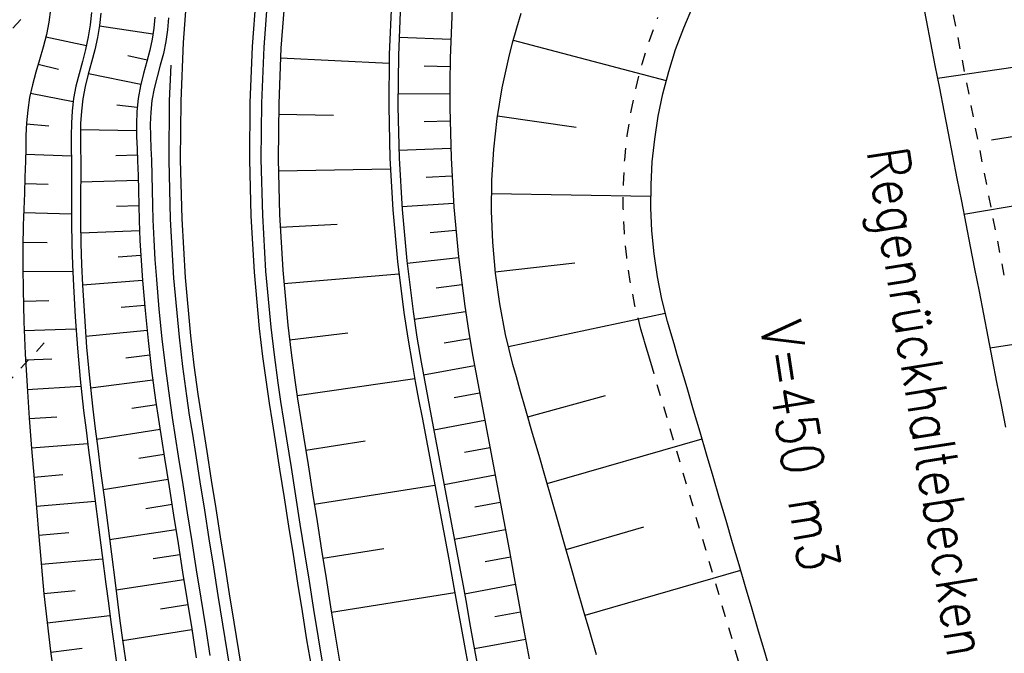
# Model space of a CAD drawing. Extents: x 446577 to 447216, y 443659 to 444842.
# Tile 163 of 177: x 446692 to 446735, y 444655 to 444682. Entities that reach past the tile are written whole.
import ezdxf

# ---------------------------------------------------------------- set-up
doc = ezdxf.new("R2010")
doc.units = 0
doc.header["$LTSCALE"] = 2
doc.header["$MEASUREMENT"] = 0
for name, pattern in [('ACAD_ISO03W100', [0.5, 0.25, -0.25]), ('AUSGEZOGEN', [0]), ('PUNKTX2', [0.5, 0.25, -0.25])]:
    doc.linetypes.add(name, pattern=pattern)
for name, color, linetype in [('DB-Regenrückhaltebecken_Vorflutgra', 15, 'CONTINUOUS'), ('DB-vorhandene_Dränagen', 15, 'CONTINUOUS'), ('DB-Wegböschungen', 15, 'CONTINUOUS'), ('DB-Wege', 15, 'CONTINUOUS'), ('FBRTOP', 250, 'AUSGEZOGEN'), ('MULDE', 250, 'AUSGEZOGEN')]:
    doc.layers.add(name, color=color, linetype=linetype)
doc.styles.add('ROMANS', font='romans.shx', dxfattribs={"width": 0.8})

msp = doc.modelspace()

# ---------------------------------------------------------------- linework, layer by layer
at = {"layer": 'DB-Regenrückhaltebecken_Vorflutgra', "linetype": 'Continuous'}
for p, q in [((446703.361, 444683.352), (446703.181, 444680.95)), ((446730.969, 444683.147), (446731.161, 444682.165)), ((446707.972, 444682.928), (446707.875, 444680.677)), ((446708.37, 444682.892), (446708.274, 444680.653)), ((446710.611, 444682.686), (446710.559, 444681.604)), ((446720.646, 444681.835), (446721.039, 444682.754)), ((446713.407, 444681.836), (446713.604, 444682.478)), ((446731.161, 444682.165), (446731.352, 444681.183)), ((446713.226, 444681.19), (446713.407, 444681.836)), ((446720.298, 444680.897), (446720.646, 444681.835)), ((446710.548, 444681.334), (446708.299, 444681.417)), ((446710.559, 444681.604), (446710.52, 444680.522)), ((446713.255, 444681.295), (446719.891, 444679.553)), ((446703.181, 444680.95), (446703.081, 444678.544)), ((446713.059, 444680.539), (446713.226, 444681.19)), ((446719.999, 444679.944), (446720.298, 444680.897)), ((446731.352, 444681.183), (446731.543, 444680.202)), ((446703.159, 444680.529), (446707.867, 444680.305)), ((446707.875, 444680.677), (446707.853, 444678.425)), ((446708.274, 444680.653), (446708.253, 444678.415)), ((446710.52, 444680.522), (446710.502, 444679.441)), ((446712.777, 444679.226), (446713.059, 444680.539)), ((446710.512, 444680.144), (446709.388, 444680.169)), ((446731.543, 444680.202), (446731.734, 444679.22)), ((446735.022, 444680.122), (446731.654, 444679.634)), ((446719.747, 444678.976), (446719.999, 444679.944)), ((446710.502, 444679.441), (446710.502, 444678.359)), ((446712.56, 444677.899), (446712.777, 444679.226)), ((446731.734, 444679.22), (446731.925, 444678.239)), ((446710.5, 444678.959), (446708.252, 444678.965)), ((446719.543, 444677.997), (446719.747, 444678.976)), ((446703.081, 444678.544), (446703.061, 444676.136)), ((446707.853, 444678.425), (446707.906, 444676.177)), ((446708.253, 444678.415), (446708.306, 444676.18)), ((446710.502, 444678.359), (446710.556, 444676.199)), ((446703.072, 444678.082), (446705.465, 444678.047)), ((446712.411, 444676.563), (446712.56, 444677.899)), ((446712.577, 444678.016), (446715.986, 444677.53)), ((446719.389, 444677.009), (446719.543, 444677.997)), ((446731.925, 444678.239), (446732.117, 444677.257)), ((446710.51, 444677.777), (446709.386, 444677.755)), ((446719.285, 444676.014), (446719.389, 444677.009)), ((446732.117, 444677.257), (446732.308, 444676.276)), ((446735.589, 444677.211), (446733.993, 444676.963)), ((446710.541, 444676.592), (446708.295, 444676.505)), ((446712.328, 444675.221), (446712.411, 444676.563)), ((446703.061, 444676.136), (446703.122, 444673.728)), ((446707.906, 444676.177), (446708.034, 444673.934)), ((446708.306, 444676.18), (446708.434, 444673.951)), ((446710.556, 444676.199), (446710.682, 444674.044)), ((446732.308, 444676.276), (446732.499, 444675.294)), ((446703.068, 444675.633), (446707.927, 444675.72)), ((446719.23, 444675.016), (446719.285, 444676.014)), ((446710.594, 444675.403), (446709.472, 444675.342)), ((446732.499, 444675.294), (446732.69, 444674.313)), ((446712.312, 444673.876), (446712.328, 444675.221)), ((446719.226, 444674.016), (446719.23, 444675.016)), ((446712.313, 444674.643), (446719.222, 444674.529)), ((446710.67, 444674.215), (446708.426, 444674.06)), ((446710.682, 444674.044), (446710.879, 444671.898)), ((446719.271, 444673.017), (446719.226, 444674.016)), ((446732.69, 444674.313), (446732.881, 444673.331)), ((446736.157, 444674.299), (446732.802, 444673.74)), ((446703.122, 444673.728), (446703.262, 444671.324)), ((446708.034, 444673.934), (446708.237, 444671.699)), ((446708.434, 444673.951), (446708.635, 444671.729)), ((446712.364, 444672.531), (446712.312, 444673.876)), ((446703.147, 444673.185), (446705.611, 444673.309)), ((446732.881, 444673.331), (446733.073, 444672.35)), ((446710.767, 444673.034), (446709.647, 444672.934)), ((446719.366, 444672.022), (446719.271, 444673.017)), ((446712.483, 444671.19), (446712.364, 444672.531)), ((446733.073, 444672.35), (446733.264, 444671.368)), ((446710.884, 444671.854), (446708.649, 444671.613)), ((446710.879, 444671.898), (446711.148, 444669.761)), ((446719.511, 444671.033), (446719.366, 444672.022)), ((446708.237, 444671.699), (446708.513, 444669.474)), ((446708.635, 444671.729), (446708.911, 444669.517)), ((446712.476, 444671.249), (446715.921, 444671.635)), ((446703.262, 444671.324), (446703.483, 444668.926)), ((446703.31, 444670.732), (446708.297, 444671.16)), ((446712.668, 444669.856), (446712.483, 444671.19)), ((446719.705, 444670.052), (446719.511, 444671.033)), ((446733.264, 444671.368), (446733.455, 444670.386)), ((446711.024, 444670.676), (446709.909, 444670.535)), ((446733.455, 444670.386), (446733.646, 444669.405)), ((446711.148, 444669.761), (446711.309, 444668.697)), ((446712.921, 444668.532), (446712.668, 444669.856)), ((446719.948, 444669.082), (446719.705, 444670.052)), ((446708.513, 444669.474), (446708.679, 444668.366)), ((446708.911, 444669.517), (446709.076, 444668.416)), ((446711.186, 444669.502), (446708.961, 444669.176)), ((446713.041, 444668.007), (446719.849, 444669.456)), ((446733.646, 444669.405), (446733.837, 444668.423)), ((446703.483, 444668.926), (446703.623, 444667.73)), ((446720.085, 444668.601), (446719.948, 444669.082)), ((446703.555, 444668.287), (446706.076, 444668.592)), ((446711.309, 444668.697), (446711.487, 444667.636)), ((446713.24, 444667.223), (446712.921, 444668.532)), ((446720.228, 444668.122), (446720.085, 444668.601)), ((446737.294, 444668.46), (446733.932, 444667.938)), ((446708.679, 444668.366), (446708.864, 444667.262)), ((446709.076, 444668.416), (446709.26, 444667.319)), ((446711.369, 444668.33), (446710.26, 444668.146)), ((446720.369, 444667.642), (446720.228, 444668.122)), ((446733.837, 444668.423), (446734.029, 444667.442)), ((446703.623, 444667.73), (446703.783, 444666.537)), ((446711.487, 444667.636), (446711.626, 444666.869)), ((446720.51, 444667.162), (446720.369, 444667.642)), ((446708.864, 444667.262), (446709.004, 444666.481)), ((446709.26, 444667.319), (446709.4, 444666.54)), ((446711.573, 444667.158), (446709.36, 444666.756)), ((446713.389, 444666.689), (446713.24, 444667.223)), ((446720.792, 444666.203), (446720.51, 444667.162)), ((446734.029, 444667.442), (446734.22, 444666.46)), ((446711.626, 444666.869), (446711.77, 444666.102)), ((446703.783, 444666.537), (446703.904, 444665.726)), ((446703.881, 444665.876), (446708.979, 444666.621)), ((446709.004, 444666.481), (446709.151, 444665.701)), ((446709.4, 444666.54), (446709.546, 444665.762)), ((446713.543, 444666.156), (446713.389, 444666.689)), ((446734.22, 444666.46), (446734.411, 444665.479)), ((446711.794, 444665.98), (446710.689, 444665.77)), ((446711.77, 444666.102), (446711.916, 444665.336)), ((446713.819, 444665.194), (446713.543, 444666.156)), ((446713.889, 444664.949), (446717.253, 444665.875)), ((446721.074, 444665.244), (446720.792, 444666.203)), ((446703.904, 444665.726), (446704.03, 444664.917)), ((446709.151, 444665.701), (446709.299, 444664.922)), ((446709.546, 444665.762), (446709.694, 444664.984)), ((446734.411, 444665.479), (446734.602, 444664.497)), ((446711.916, 444665.336), (446712.148, 444664.107)), ((446714.096, 444664.233), (446713.819, 444665.194)), ((446721.356, 444664.284), (446721.074, 444665.244)), ((446704.03, 444664.917), (446704.159, 444664.108)), ((446709.299, 444664.922), (446709.531, 444663.693)), ((446709.694, 444664.984), (446709.926, 444663.755)), ((446712.019, 444664.793), (446709.809, 444664.375)), ((446714.372, 444663.272), (446714.096, 444664.233)), ((446721.638, 444663.325), (446721.356, 444664.284)), ((446704.159, 444664.108), (446704.355, 444662.873)), ((446704.255, 444663.506), (446706.834, 444663.911)), ((446709.926, 444663.755), (446710.156, 444662.526)), ((446712.148, 444664.107), (446712.378, 444662.878)), ((446714.724, 444662.051), (446721.441, 444663.995)), ((446709.531, 444663.693), (446709.76, 444662.463)), ((446712.242, 444663.603), (446711.137, 444663.398)), ((446721.921, 444662.366), (446721.638, 444663.325)), ((446714.649, 444662.311), (446714.372, 444663.272)), ((446704.355, 444662.873), (446704.55, 444661.639)), ((446709.76, 444662.463), (446709.991, 444661.234)), ((446710.156, 444662.526), (446710.386, 444661.297)), ((446712.378, 444662.878), (446712.608, 444661.649)), ((446712.464, 444662.416), (446710.253, 444662.006)), ((446714.925, 444661.35), (446714.649, 444662.311)), ((446722.203, 444661.406), (446721.921, 444662.366)), ((446704.55, 444661.639), (446704.746, 444660.404)), ((446704.625, 444661.164), (446709.85, 444661.984)), ((446712.608, 444661.649), (446712.84, 444660.42)), ((446709.991, 444661.234), (446710.222, 444660.005)), ((446710.386, 444661.297), (446710.617, 444660.068)), ((446712.686, 444661.234), (446711.581, 444661.025)), ((446715.202, 444660.389), (446714.925, 444661.35)), ((446722.485, 444660.447), (446722.203, 444661.406)), ((446704.746, 444660.404), (446704.941, 444659.169)), ((446712.84, 444660.42), (446713.073, 444659.191)), ((446715.478, 444659.428), (446715.202, 444660.389)), ((446722.767, 444659.487), (446722.485, 444660.447)), ((446710.222, 444660.005), (446710.455, 444658.777)), ((446710.617, 444660.068), (446710.85, 444658.839)), ((446712.909, 444660.052), (446710.701, 444659.625)), ((446715.545, 444659.197), (446718.912, 444660.171)), ((446723.049, 444658.528), (446722.767, 444659.487)), ((446704.941, 444659.169), (446705.137, 444657.935)), ((446704.996, 444658.821), (446707.643, 444659.237)), ((446713.073, 444659.191), (446713.301, 444657.962)), ((446715.755, 444658.467), (446715.478, 444659.428)), ((446710.455, 444658.777), (446710.684, 444657.547)), ((446710.85, 444658.839), (446711.079, 444657.61)), ((446713.135, 444658.861), (446712.03, 444658.652)), ((446716.031, 444657.506), (446715.755, 444658.467)), ((446716.366, 444656.343), (446723.118, 444658.296)), ((446723.331, 444657.569), (446723.049, 444658.528)), ((446705.137, 444657.935), (446705.332, 444656.7)), ((446713.301, 444657.962), (446713.442, 444657.178)), ((446710.684, 444657.547), (446710.826, 444656.755)), ((446711.079, 444657.61), (446711.221, 444656.819)), ((446713.354, 444657.67), (446711.142, 444657.26)), ((446716.307, 444656.545), (446716.031, 444657.506)), ((446723.614, 444656.609), (446723.331, 444657.569)), ((446705.369, 444656.47), (446710.724, 444657.328)), ((446713.442, 444657.178), (446713.581, 444656.394)), ((446705.332, 444656.7), (446705.528, 444655.48)), ((446710.826, 444656.755), (446710.967, 444655.962)), ((446711.221, 444656.819), (446711.361, 444656.027)), ((446713.567, 444656.477), (446712.46, 444656.276)), ((446716.584, 444655.584), (446716.307, 444656.545)), ((446723.896, 444655.65), (446723.614, 444656.609)), ((446713.581, 444656.394), (446713.722, 444655.61)), ((446710.967, 444655.962), (446711.109, 444655.169)), ((446711.361, 444656.027), (446711.503, 444655.235)), ((446724.178, 444654.691), (446723.896, 444655.65)), ((446705.528, 444655.48), (446705.729, 444654.26)), ((446711.503, 444655.235), (446711.721, 444654.059)), ((446713.78, 444655.293), (446711.568, 444654.883)), ((446713.722, 444655.61), (446713.938, 444654.448)), ((446716.86, 444654.623), (446716.584, 444655.584)), ((446711.109, 444655.169), (446711.327, 444653.99)), ((446724.46, 444653.731), (446724.178, 444654.691))]:
    msp.add_line(p, q, dxfattribs=at)
at = {"layer": 'DB-Regenrückhaltebecken_Vorflutgra', "linetype": 'PUNKTX2'}
for p, q in [((446719.163, 444681.286), (446719.531, 444682.28)), ((446732.338, 444682.394), (446732.53, 444681.413)), ((446718.845, 444680.275), (446719.163, 444681.286)), ((446732.53, 444681.413), (446732.721, 444680.431)), ((446732.721, 444680.431), (446732.912, 444679.45)), ((446718.578, 444679.249), (446718.845, 444680.275)), ((446718.363, 444678.211), (446718.578, 444679.249)), ((446732.912, 444679.45), (446733.103, 444678.468)), ((446733.103, 444678.468), (446733.294, 444677.487)), ((446718.199, 444677.164), (446718.363, 444678.211)), ((446733.294, 444677.487), (446733.486, 444676.505)), ((446718.089, 444676.11), (446718.199, 444677.164)), ((446733.486, 444676.505), (446733.677, 444675.524)), ((446718.031, 444675.052), (446718.089, 444676.11)), ((446733.677, 444675.524), (446733.868, 444674.542)), ((446718.026, 444673.992), (446718.031, 444675.052)), ((446733.868, 444674.542), (446734.059, 444673.561)), ((446718.074, 444672.933), (446718.026, 444673.992)), ((446734.059, 444673.561), (446734.25, 444672.579)), ((446718.175, 444671.878), (446718.074, 444672.933)), ((446734.25, 444672.579), (446734.442, 444671.597)), ((446718.328, 444670.829), (446718.175, 444671.878)), ((446734.442, 444671.597), (446734.633, 444670.616)), ((446718.534, 444669.789), (446718.328, 444670.829)), ((446718.791, 444668.761), (446718.534, 444669.789)), ((446718.932, 444668.272), (446718.791, 444668.761)), ((446719.076, 444667.783), (446718.932, 444668.272)), ((446719.218, 444667.304), (446719.076, 444667.783)), ((446719.359, 444666.824), (446719.218, 444667.304)), ((446719.641, 444665.864), (446719.359, 444666.824)), ((446719.923, 444664.905), (446719.641, 444665.864)), ((446720.205, 444663.946), (446719.923, 444664.905)), ((446720.487, 444662.986), (446720.205, 444663.946)), ((446720.769, 444662.027), (446720.487, 444662.986)), ((446721.052, 444661.068), (446720.769, 444662.027)), ((446721.334, 444660.108), (446721.052, 444661.068)), ((446721.616, 444659.149), (446721.334, 444660.108)), ((446721.898, 444658.189), (446721.616, 444659.149)), ((446722.18, 444657.23), (446721.898, 444658.189)), ((446722.462, 444656.271), (446722.18, 444657.23)), ((446722.745, 444655.311), (446722.462, 444656.271)), ((446723.027, 444654.352), (446722.745, 444655.311))]:
    msp.add_line(p, q, dxfattribs=at)
at = {"layer": 'DB-vorhandene_Dränagen', "linetype": 'ACAD_ISO03W100'}
for p, q in [((446669.202, 444657.548), (446693.335, 444683.758)), ((446668.867, 444642.045), (446692.999, 444668.255))]:
    msp.add_line(p, q, dxfattribs=at)
at = {"layer": 'DB-Wegböschungen', "linetype": 'Continuous'}
for p, q in [((446703.361, 444683.352), (446703.181, 444680.95)), ((446693.18, 444682.627), (446693.105, 444682.083)), ((446694.969, 444682.501), (446694.909, 444681.967)), ((446695.368, 444682.472), (446695.308, 444681.941)), ((446697.71, 444682.304), (446697.667, 444681.819)), ((446698.308, 444682.262), (446698.263, 444681.749)), ((446693.105, 444682.083), (446693.004, 444681.544)), ((446694.909, 444681.967), (446694.824, 444681.437)), ((446695.308, 444681.941), (446695.223, 444681.414)), ((446697.629, 444681.555), (446695.303, 444681.905)), ((446697.667, 444681.819), (446697.599, 444681.347)), ((446698.263, 444681.749), (446698.189, 444681.241)), ((446693.004, 444681.544), (446692.868, 444680.995)), ((446692.981, 444681.445), (446694.746, 444681.072)), ((446694.824, 444681.437), (446694.705, 444680.901)), ((446695.223, 444681.414), (446695.105, 444680.881)), ((446697.599, 444681.347), (446697.495, 444680.866)), ((446692.868, 444680.995), (446692.711, 444680.451)), ((446694.705, 444680.901), (446694.566, 444680.368)), ((446695.105, 444680.881), (446694.966, 444680.35)), ((446697.495, 444680.866), (446697.365, 444680.371)), ((446698.189, 444681.241), (446698.079, 444680.727)), ((446703.181, 444680.95), (446703.081, 444678.544)), ((446692.711, 444680.451), (446692.549, 444679.908)), ((446697.382, 444680.435), (446696.542, 444680.615)), ((446698.079, 444680.727), (446697.945, 444680.216)), ((446692.654, 444680.26), (446693.536, 444680.041)), ((446694.566, 444680.368), (446694.422, 444679.836)), ((446694.966, 444680.35), (446694.822, 444679.821)), ((446697.365, 444680.371), (446697.225, 444679.858)), ((446697.945, 444680.216), (446697.806, 444679.707)), ((446692.549, 444679.908), (446692.399, 444679.363)), ((446694.422, 444679.836), (446694.29, 444679.303)), ((446694.822, 444679.821), (446694.69, 444679.29)), ((446697.107, 444679.382), (446694.828, 444679.841)), ((446697.225, 444679.858), (446697.093, 444679.323)), ((446697.806, 444679.707), (446697.679, 444679.196)), ((446692.399, 444679.363), (446692.277, 444678.813)), ((446694.29, 444679.303), (446694.186, 444678.766)), ((446694.69, 444679.29), (446694.586, 444678.756)), ((446697.093, 444679.323), (446696.988, 444678.768)), ((446697.679, 444679.196), (446697.583, 444678.681)), ((446692.277, 444678.813), (446692.196, 444678.267)), ((446692.312, 444678.992), (446694.168, 444678.639)), ((446694.186, 444678.766), (446694.122, 444678.231)), ((446694.586, 444678.756), (446694.522, 444678.223)), ((446696.988, 444678.768), (446696.93, 444678.21)), ((446697.583, 444678.681), (446697.529, 444678.169)), ((446692.196, 444678.267), (446692.147, 444677.715)), ((446696.948, 444678.381), (446696.055, 444678.477)), ((446703.081, 444678.544), (446703.061, 444676.136)), ((446694.122, 444678.231), (446694.09, 444677.691)), ((446694.522, 444678.223), (446694.49, 444677.687)), ((446696.93, 444678.21), (446696.911, 444677.658)), ((446697.529, 444678.169), (446697.511, 444677.652)), ((446692.147, 444677.715), (446692.121, 444677.159)), ((446692.144, 444677.669), (446693.115, 444677.575)), ((446694.09, 444677.691), (446694.081, 444677.149)), ((446694.49, 444677.687), (446694.481, 444677.147)), ((446696.915, 444677.369), (446694.484, 444677.407)), ((446696.911, 444677.658), (446696.918, 444677.116)), ((446697.511, 444677.652), (446697.518, 444677.132)), ((446692.121, 444677.159), (446692.108, 444676.601)), ((446694.081, 444677.149), (446694.086, 444676.604)), ((446694.481, 444677.147), (446694.486, 444676.605)), ((446696.918, 444677.116), (446696.939, 444676.586)), ((446697.518, 444677.132), (446697.538, 444676.611)), ((446692.108, 444676.601), (446692.097, 444676.043)), ((446694.086, 444676.604), (446694.093, 444676.06)), ((446694.486, 444676.605), (446694.493, 444676.064)), ((446696.939, 444676.586), (446696.962, 444676.067)), ((446697.538, 444676.611), (446697.561, 444676.09)), ((446692.103, 444676.349), (446694.09, 444676.275)), ((446696.951, 444676.308), (446696.021, 444676.284)), ((446703.061, 444676.136), (446703.122, 444673.728)), ((446692.097, 444676.043), (446692.077, 444675.347)), ((446694.093, 444676.06), (446694.095, 444675.381)), ((446694.493, 444676.064), (446694.495, 444675.388)), ((446696.962, 444676.067), (446696.982, 444675.424)), ((446697.561, 444676.09), (446697.582, 444675.44)), ((446692.077, 444675.347), (446692.05, 444674.652)), ((446694.095, 444675.381), (446694.092, 444674.704)), ((446694.495, 444675.388), (446694.492, 444674.714)), ((446696.982, 444675.424), (446696.996, 444674.78)), ((446697.582, 444675.44), (446697.596, 444674.792)), ((446692.067, 444675.082), (446693.08, 444675.049)), ((446696.987, 444675.213), (446694.494, 444675.141)), ((446692.05, 444674.652), (446692.023, 444673.958)), ((446694.092, 444674.704), (446694.088, 444674.027)), ((446694.492, 444674.714), (446694.488, 444674.041)), ((446696.996, 444674.78), (446697.009, 444674.131)), ((446697.596, 444674.792), (446697.609, 444674.145)), ((446694.088, 444674.027), (446694.089, 444673.351)), ((446694.488, 444674.041), (446694.489, 444673.368)), ((446697.01, 444674.113), (446696.049, 444674.086)), ((446697.009, 444674.131), (446697.027, 444673.478)), ((446697.609, 444674.145), (446697.626, 444673.499)), ((446692.023, 444673.958), (446692.002, 444673.264)), ((446692.018, 444673.816), (446694.088, 444673.756)), ((446703.122, 444673.728), (446703.262, 444671.324)), ((446692.002, 444673.264), (446691.987, 444672.335)), ((446694.089, 444673.351), (446694.105, 444672.448)), ((446694.489, 444673.368), (446694.505, 444672.469)), ((446697.027, 444673.478), (446697.064, 444672.606)), ((446697.626, 444673.499), (446697.663, 444672.636)), ((446697.046, 444673.028), (446694.495, 444672.919)), ((446691.987, 444672.335), (446691.987, 444671.406)), ((446691.988, 444672.537), (446693.046, 444672.523)), ((446694.105, 444672.448), (446694.135, 444671.544)), ((446694.505, 444672.469), (446694.534, 444671.57)), ((446697.064, 444672.606), (446697.116, 444671.734)), ((446697.663, 444672.636), (446697.715, 444671.774)), ((446697.104, 444671.949), (446696.114, 444671.887)), ((446694.135, 444671.544), (446694.177, 444670.641)), ((446694.534, 444671.57), (446694.576, 444670.671)), ((446697.116, 444671.734), (446697.18, 444670.865)), ((446697.715, 444671.774), (446697.778, 444670.912)), ((446691.987, 444671.406), (446691.999, 444670.477)), ((446691.988, 444671.252), (446694.147, 444671.269)), ((446703.262, 444671.324), (446703.483, 444668.926)), ((446694.177, 444670.641), (446694.255, 444669.286)), ((446697.179, 444670.866), (446694.576, 444670.667)), ((446694.576, 444670.671), (446694.653, 444669.322)), ((446697.18, 444670.865), (446697.289, 444669.565)), ((446697.778, 444670.912), (446697.887, 444669.62)), ((446691.999, 444670.477), (446692.035, 444669.081)), ((446692.01, 444669.976), (446693.11, 444669.998)), ((446697.271, 444669.785), (446696.253, 444669.692)), ((446694.653, 444669.322), (446694.752, 444667.976)), ((446697.289, 444669.565), (446697.419, 444668.266)), ((446697.887, 444669.62), (446698.015, 444668.331)), ((446692.035, 444669.081), (446692.091, 444667.686)), ((446694.255, 444669.286), (446694.354, 444667.933)), ((446703.483, 444668.926), (446703.623, 444667.73)), ((446692.049, 444668.696), (446694.29, 444668.776)), ((446697.375, 444668.701), (446694.716, 444668.431)), ((446697.419, 444668.266), (446697.57, 444666.969)), ((446698.015, 444668.331), (446698.166, 444667.044)), ((446692.091, 444667.686), (446692.166, 444666.289)), ((446694.354, 444667.933), (446694.477, 444666.58)), ((446694.752, 444667.976), (446694.874, 444666.63)), ((446697.494, 444667.623), (446696.448, 444667.502)), ((446703.623, 444667.73), (446703.783, 444666.537)), ((446692.104, 444667.421), (446693.247, 444667.475)), ((446697.57, 444666.969), (446697.744, 444665.676)), ((446698.166, 444667.044), (446698.339, 444665.76)), ((446694.477, 444666.58), (446694.622, 444665.229)), ((446694.874, 444666.63), (446695.018, 444665.286)), ((446697.627, 444666.546), (446694.919, 444666.195)), ((446703.783, 444666.537), (446703.904, 444665.726)), ((446692.166, 444666.289), (446692.259, 444664.892)), ((446692.176, 444666.142), (446694.507, 444666.288)), ((446697.775, 444665.471), (446696.706, 444665.317)), ((446697.744, 444665.676), (446697.87, 444664.831)), ((446698.339, 444665.76), (446698.463, 444664.922)), ((446703.904, 444665.726), (446704.03, 444664.917)), ((446694.622, 444665.229), (446694.727, 444664.369)), ((446695.018, 444665.286), (446695.123, 444664.427)), ((446692.259, 444664.892), (446692.361, 444663.574)), ((446692.261, 444664.873), (446693.453, 444664.957)), ((446697.87, 444664.831), (446698.001, 444663.991)), ((446698.463, 444664.922), (446698.594, 444664.085)), ((446704.03, 444664.917), (446704.159, 444664.108)), ((446694.727, 444664.369), (446694.837, 444663.509)), ((446695.123, 444664.427), (446695.232, 444663.57)), ((446697.938, 444664.395), (446695.181, 444663.97)), ((446692.359, 444663.6), (446694.799, 444663.8)), ((446698.001, 444663.991), (446698.135, 444663.154)), ((446698.594, 444664.085), (446698.727, 444663.248)), ((446704.159, 444664.108), (446704.355, 444662.873)), ((446692.361, 444663.574), (446692.471, 444662.257)), ((446694.837, 444663.509), (446694.949, 444662.65)), ((446695.232, 444663.57), (446695.344, 444662.712)), ((446698.109, 444663.315), (446697.013, 444663.14)), ((446698.135, 444663.154), (446698.33, 444661.919)), ((446698.727, 444663.248), (446698.923, 444662.013)), ((446694.949, 444662.65), (446695.11, 444661.409)), ((446695.344, 444662.712), (446695.505, 444661.472)), ((446704.355, 444662.873), (446704.55, 444661.639)), ((446692.464, 444662.337), (446693.713, 444662.443)), ((446692.471, 444662.257), (446692.578, 444661.008)), ((446698.281, 444662.229), (446695.465, 444661.779)), ((446698.33, 444661.919), (446698.525, 444660.685)), ((446698.923, 444662.013), (446699.118, 444660.778)), ((446704.55, 444661.639), (446704.746, 444660.404)), ((446692.572, 444661.078), (446695.124, 444661.297)), ((446695.11, 444661.409), (446695.27, 444660.169)), ((446695.505, 444661.472), (446695.665, 444660.232)), ((446692.578, 444661.008), (446692.683, 444659.76)), ((446698.454, 444661.14), (446697.326, 444660.963)), ((446699.118, 444660.778), (446699.314, 444659.544)), ((446698.525, 444660.685), (446698.721, 444659.45)), ((446704.746, 444660.404), (446704.941, 444659.169)), ((446692.678, 444659.819), (446693.982, 444659.931)), ((446695.27, 444660.169), (446695.431, 444658.929)), ((446695.665, 444660.232), (446695.826, 444658.992)), ((446698.626, 444660.051), (446695.746, 444659.606)), ((446692.683, 444659.76), (446692.752, 444658.927)), ((446699.314, 444659.544), (446699.509, 444658.309)), ((446698.721, 444659.45), (446698.916, 444658.215)), ((446704.941, 444659.169), (446705.137, 444657.935)), ((446692.752, 444658.927), (446692.823, 444658.095)), ((446692.783, 444658.556), (446695.448, 444658.793)), ((446695.431, 444658.929), (446695.59, 444657.689)), ((446695.826, 444658.992), (446695.985, 444657.751)), ((446698.798, 444658.965), (446697.639, 444658.786)), ((446698.916, 444658.215), (446699.112, 444656.981)), ((446699.509, 444658.309), (446699.704, 444657.075)), ((446692.823, 444658.095), (446692.901, 444657.263)), ((446698.97, 444657.878), (446696.027, 444657.424)), ((446705.137, 444657.935), (446705.332, 444656.7)), ((446692.899, 444657.279), (446694.253, 444657.419)), ((446695.59, 444657.689), (446695.695, 444656.862)), ((446695.985, 444657.751), (446696.09, 444656.924)), ((446692.901, 444657.263), (446693.035, 444656.019)), ((446696.09, 444656.924), (446696.196, 444656.097)), ((446699.112, 444656.981), (446699.308, 444655.745)), ((446699.704, 444657.075), (446699.9, 444655.84)), ((446695.695, 444656.862), (446695.801, 444656.035)), ((446699.141, 444656.795), (446697.95, 444656.608)), ((446705.332, 444656.7), (446705.528, 444655.48)), ((446693.037, 444656.004), (446695.764, 444656.324)), ((446696.196, 444656.097), (446696.306, 444655.271)), ((446693.035, 444656.019), (446693.186, 444654.777)), ((446695.801, 444656.035), (446695.911, 444655.208)), ((446699.313, 444655.712), (446696.311, 444655.233)), ((446699.308, 444655.745), (446699.508, 444654.496)), ((446699.9, 444655.84), (446700.1, 444654.592)), ((446695.911, 444655.208), (446696.093, 444653.936)), ((446696.306, 444655.271), (446696.488, 444654.001)), ((446705.528, 444655.48), (446705.729, 444654.26)), ((446693.186, 444654.777), (446693.356, 444653.488)), ((446693.192, 444654.731), (446694.56, 444654.911))]:
    msp.add_line(p, q, dxfattribs=at)
at = {"layer": 'DB-Wege', "linetype": 'Continuous'}
for p, q in [((446699.129, 444683.74), (446698.938, 444681.198)), ((446702.116, 444683.466), (446701.933, 444681.023)), ((446702.614, 444683.42), (446702.432, 444680.994)), ((446698.938, 444681.198), (446698.832, 444678.65)), ((446701.933, 444681.023), (446701.831, 444678.575)), ((446702.432, 444680.994), (446702.331, 444678.563)), ((446698.397, 444680.217), (446698.332, 444678.662)), ((446698.332, 444678.662), (446698.311, 444676.096)), ((446698.832, 444678.65), (446698.811, 444676.1)), ((446701.831, 444678.575), (446701.811, 444676.125)), ((446702.331, 444678.563), (446702.311, 444676.13)), ((446701.811, 444676.125), (446701.873, 444673.676)), ((446702.311, 444676.13), (446702.372, 444673.697)), ((446698.311, 444676.096), (446698.376, 444673.53)), ((446698.811, 444676.1), (446698.875, 444673.551)), ((446701.873, 444673.676), (446702.016, 444671.231)), ((446702.372, 444673.697), (446702.514, 444671.268)), ((446698.376, 444673.53), (446698.526, 444670.968)), ((446698.875, 444673.551), (446699.024, 444671.005)), ((446699.024, 444671.005), (446699.258, 444668.466)), ((446702.016, 444671.231), (446702.24, 444668.791)), ((446702.514, 444671.268), (446702.738, 444668.843)), ((446698.526, 444670.968), (446698.761, 444668.414)), ((446699.258, 444668.466), (446699.406, 444667.2)), ((446702.24, 444668.791), (446702.383, 444667.574)), ((446702.738, 444668.843), (446702.879, 444667.637)), ((446698.761, 444668.414), (446698.91, 444667.138)), ((446702.879, 444667.637), (446703.041, 444666.43)), ((446699.406, 444667.2), (446699.576, 444665.936)), ((446702.383, 444667.574), (446702.546, 444666.36)), ((446698.91, 444667.138), (446699.081, 444665.866)), ((446702.546, 444666.36), (446702.667, 444665.544)), ((446703.041, 444666.43), (446703.162, 444665.619)), ((446699.576, 444665.936), (446699.7, 444665.105)), ((446699.081, 444665.866), (446699.205, 444665.029)), ((446702.667, 444665.544), (446702.795, 444664.728)), ((446703.162, 444665.619), (446703.289, 444664.806)), ((446699.205, 444665.029), (446699.336, 444664.196)), ((446699.7, 444665.105), (446699.829, 444664.274)), ((446702.795, 444664.728), (446702.925, 444663.912)), ((446703.289, 444664.806), (446703.419, 444663.991)), ((446699.336, 444664.196), (446699.468, 444663.365)), ((446699.829, 444664.274), (446699.962, 444663.443)), ((446702.925, 444663.912), (446703.121, 444662.678)), ((446703.419, 444663.991), (446703.615, 444662.756)), ((446699.468, 444663.365), (446699.664, 444662.13)), ((446699.962, 444663.443), (446700.158, 444662.209)), ((446703.121, 444662.678), (446703.316, 444661.443)), ((446703.615, 444662.756), (446703.81, 444661.521)), ((446699.664, 444662.13), (446699.859, 444660.896)), ((446700.158, 444662.209), (446700.353, 444660.974)), ((446703.316, 444661.443), (446703.511, 444660.208)), ((446703.81, 444661.521), (446704.005, 444660.287)), ((446699.859, 444660.896), (446700.054, 444659.661)), ((446700.353, 444660.974), (446700.548, 444659.739)), ((446703.511, 444660.208), (446703.707, 444658.974)), ((446704.005, 444660.287), (446704.201, 444659.052)), ((446700.054, 444659.661), (446700.25, 444658.427)), ((446700.548, 444659.739), (446700.744, 444658.505)), ((446704.201, 444659.052), (446704.396, 444657.817)), ((446703.707, 444658.974), (446703.902, 444657.739)), ((446700.25, 444658.427), (446700.445, 444657.192)), ((446700.744, 444658.505), (446700.939, 444657.27)), ((446704.396, 444657.817), (446704.591, 444656.583)), ((446703.902, 444657.739), (446704.098, 444656.505)), ((446700.445, 444657.192), (446700.641, 444655.957)), ((446700.939, 444657.27), (446701.135, 444656.035)), ((446704.098, 444656.505), (446704.294, 444655.278)), ((446704.591, 444656.583), (446704.788, 444655.358)), ((446700.641, 444655.957), (446700.84, 444654.713)), ((446701.135, 444656.035), (446701.334, 444654.794)), ((446704.294, 444655.278), (446704.497, 444654.052)), ((446704.788, 444655.358), (446704.99, 444654.135)), ((446701.334, 444654.794), (446701.538, 444653.553)), ((446700.84, 444654.713), (446701.045, 444653.47))]:
    msp.add_line(p, q, dxfattribs=at)
at = {"layer": 'FBRTOP', "color": 0, "const_width": 0.5}
msp.add_lwpolyline([(446833.755, 444484.975, -0.000083), (446837.963, 444455.179, -0.000176), (446839.935, 444441.166, -0.000011), (446846.01, 444397.876, 0.000067), (446846.968, 444391.053, 0.001727), (446849.892, 444370.762, 0.00123), (446854.165, 444342.303, 0.004209), (446857.404, 444322.222, 0.002979), (446862.388, 444293.915, 0.003153), (446866.566, 444271.777, 0.002691), (446871.765, 444245.898, 0.003085)], format="xyb", dxfattribs=at)
at = {"layer": 'MULDE'}
msp.add_lwpolyline([(446846.122, 444528.372, -0.003275), (446849.776, 444503.541, -0.000858), (446851.281, 444492.919, -0.000016), (446856.912, 444452.68, 0.000072), (446858.152, 444443.823, 0.000546), (446864.602, 444398.178, 0.00545), (446865.299, 444393.636, 0.003136), (446867.372, 444381.527, -0.001035), (446873.816, 444344.812, -0.000041), (446876.48, 444329.437, 0.000112), (446877.455, 444323.814, 0.000693), (446877.962, 444320.923, 0.000079), (446882.464, 444295.439, 0.001596), (446888.309, 444262.995, 0.003343)], format="xyb", dxfattribs=at)

# ---------------------------------------------------------------- texts
at = {"layer": 'DB-Regenrückhaltebecken_Vorflutgra', "linetype": 'Continuous', "style": 'ROMANS', "width": 0.8337}
for s, oblique, p in [('Regenrückhaltebecken', 360, (446728.58, 444676.484)), ('      V=450 m3', 0, (446722.892, 444675.575))]:
    msp.add_text(s, height=1.8, rotation=279.0755, dxfattribs=dict(at, oblique=oblique)).set_placement(p)

doc.saveas('drawing.dxf')
